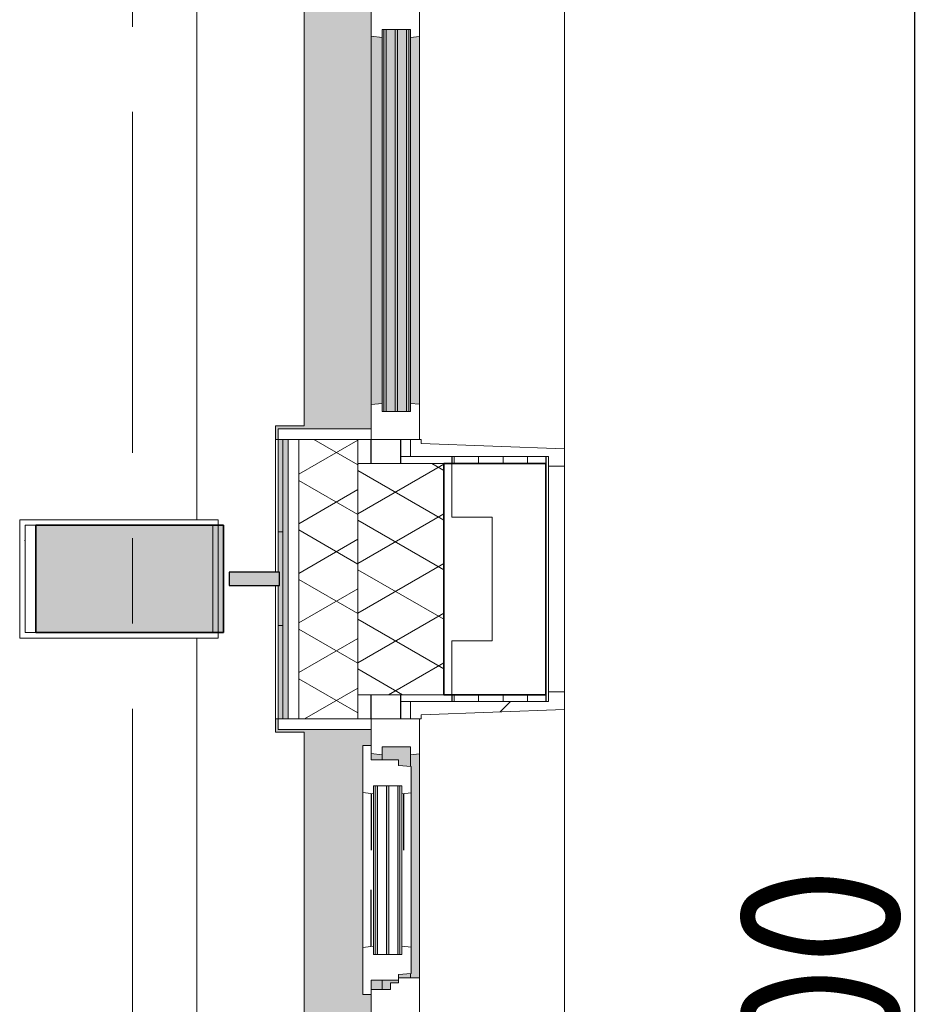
# Model space of a CAD drawing. Extents: x 3176 to 58266, y 1852 to 38199.
# Tile 132 of 256: x 53807 to 55507, y 22203 to 24036. Entities that reach past the tile are written whole.
import ezdxf

# ---------------------------------------------------------------- set-up
doc = ezdxf.new("R2010")
doc.units = 0
doc.header["$LTSCALE"] = 50
doc.header["$PDSIZE"] = -5
doc.linetypes.add('Onderlegger 1e verdieping$0$gestippeld', pattern=[6.35, 3.175, -3.175])
doc.linetypes.add('Onderlegger 1e verdieping$0$stramien', pattern=[22.225, 12.7, -3.175, 3.175, -3.175])
doc.layers.get('0').update_dxf_attribs({"linetype": 'CONTINUOUS'})
doc.layers.get('DEFPOINTS').update_dxf_attribs({"linetype": 'CONTINUOUS'})
doc.layers.add('AS-M38--_F123--_Wandlengte', color=1, linetype='CONTINUOUS')
for name, color, linetype, lineweight in [('Onderlegger 1e verdieping$0$A-DETL-MBND', 8, 'CONTINUOUS', 18), ('Onderlegger 1e verdieping$0$A-GENM', 8, 'CONTINUOUS', 18), ('Onderlegger 1e verdieping$0$A-GLAZ', 8, 'CONTINUOUS', 25), ('Onderlegger 1e verdieping$0$A-GLAZ-GLAS', 8, 'CONTINUOUS', 25), ('Onderlegger 1e verdieping$0$A-WALL', 8, 'CONTINUOUS', 25), ('Onderlegger 1e verdieping$0$A-WALL-PATT', 8, 'CONTINUOUS', 50), ('Onderlegger 1e verdieping$0$I-WALL', 8, 'CONTINUOUS', 25), ('Onderlegger 1e verdieping$0$S-COLS', 8, 'CONTINUOUS', 18), ('Onderlegger 1e verdieping$0$S-GRID', 8, 'CONTINUOUS', 18)]:
    doc.layers.add(name, color=color, linetype=linetype, lineweight=lineweight)
doc.styles.get("Standard").update_dxf_attribs({"font": 'isocp.shx'})
doc.dimstyles.new('CWall_F2_Wandlengte', dxfattribs={"dimscale": 50, "dimtxt": 2.5, "dimasz": 2, "dimexe": 1, "dimexo": 1, "dimgap": 0.5, "dimtad": 1, "dimdec": 0, "dimdsep": 46, "dimtxsty": 'Standard', "dimcen": 2.5, "dimclrt": 2, "dimadec": 0, "dimazin": 0, "dimtfac": 1, "dimtdec": 0, "dimtix": 1, "dimtmove": 2, "dimatfit": 0, "dimfxl": 0, "dimtolj": 1, "dimtzin": 0, "dimarcsym": 0})
pattern_1 = [(270, (58316.48, 35828.203), (45.688, 3e-15), []), (0, (58316.48, 35828.2), (45.688, 105), [45.688, -45.688])]
pattern_2 = [(315, (-22077.88, 54611.6), (212.132, 212.132), [])]
pattern_3 = [(315, (-23911.2, 54611.6), (212.132, 212.132), [])]

# ---------------------------------------------------------------- blocks, each defined once
blk = doc.blocks.new('Onderlegger 1e verdieping$0$System Panel - 31_3B_glas-7679258-Plotview 1e Verdieping - schaal 1 op 100')
at = {"layer": 'Onderlegger 1e verdieping$0$A-GLAZ', "lineweight": 18}
blk.add_hatch(color=256, dxfattribs=at).paths.add_polyline_path([(47, -12.5), (47, 12.5), (-47, 12.5), (-47, -12.5)], flags=0)
at = {"layer": 'Onderlegger 1e verdieping$0$A-GLAZ'}
for p, q in [((47, 12.5), (-47, 12.5)), ((-47, 12.5), (-47, -12.5)), ((47, -12.5), (47, 12.5)), ((-47, -12.5), (47, -12.5))]:
    blk.add_line(p, q, dxfattribs=at)
blk = doc.blocks.new('Onderlegger 1e verdieping$0$31_KA_Houten kozijn metselwerkgevel met draaiend deel verdieping - 31_KA_Houten kozijn metselwerkgevel met draaiend deel verdieping-V250-Plotview 1e Verdieping - schaal 1 op 100')
at = {"layer": 'Onderlegger 1e verdieping$0$A-GLAZ'}
blk.add_hatch(color=256, dxfattribs=at).paths.add_polyline_path([(-656.5, 323.5), (-636.5, 323.5), (-636.5, 150), (143, 150), (143, 166), (607, 166), (607, 150), (636.5, 150), (636.5, 323.5), (656.5, 323.5), (656.5, 328.5), (631.5, 328.5), (631.5, 275), (-631.5, 275), (-631.5, 328.5), (-656.5, 328.5)], flags=0)
at = {"layer": 'Onderlegger 1e verdieping$0$A-GLAZ', "lineweight": 18}
h = blk.add_hatch(dxfattribs=at)
h.set_pattern_fill('FP_306', color=256, style=0, pattern_type=2)
h.set_pattern_definition(pattern_2)
h.paths.add_polyline_path([(-656.5, 60), (-591.1, 60), (-589.5, 77), (-604.5, 77), (-604.5, 129.8), (-589.5, 129.8), (-591.8, 150), (-656.5, 150)], flags=0)
h.paths.add_polyline_path([(589.5, 129.8), (604.5, 129.8), (604.5, 77), (589.5, 77), (591.1, 60), (656.5, 60), (656.5, 150), (591.8, 150)], flags=0)
at = {"layer": 'Onderlegger 1e verdieping$0$A-GLAZ'}
h = blk.add_hatch(color=256, dxfattribs=at)
h.paths.add_polyline_path([(-591.8, 150), (-589.5, 129.8), (92, 129.8), (94.3, 150), (-589.5, 150)], flags=0)
h.paths.add_polyline_path([(152.5, 145.8), (152.5, 129.8), (170, 129.8), (170, 150), (152.5, 150)], flags=0)
h.paths.add_polyline_path([(580, 145.8), (580, 129.8), (589.5, 129.8), (591.8, 150), (580, 150)], flags=0)
at = {"layer": 'Onderlegger 1e verdieping$0$A-GLAZ', "lineweight": 18}
h = blk.add_hatch(dxfattribs=at)
h.set_pattern_fill('FP_306', color=256, style=0, pattern_type=2)
h.set_pattern_definition(pattern_2)
h.paths.add_polyline_path([(92, 129.8), (107, 129.8), (107, 77), (92, 77), (93.6, 60), (174, 60), (174, 99), (165, 99), (165, 114), (152.5, 114), (152.5, 150), (94.3, 150)], flags=0)
at = {"layer": 'Onderlegger 1e verdieping$0$A-GLAZ'}
h = blk.add_hatch(color=256, dxfattribs=at)
h.paths.add_polyline_path([(-604.5, 101.3), (-604.5, 84.3), (107, 84.3), (107, 101.3), (-591.8, 101.3)], flags=0)
h.paths.add_polyline_path([(-604.5, 129.8), (-604.5, 126.3), (107, 126.3), (107, 129.8), (-591.8, 129.8)], flags=0)
h.paths.add_polyline_path([(-604.5, 105.3), (107, 105.3), (107, 122.3), (-604.5, 122.3)], flags=0)
h.paths.add_polyline_path([(-604.5, 80.3), (-604.5, 77), (107, 77), (107, 80.3), (-594.4, 80.3)], flags=0)
h.paths.add_polyline_path([(152.5, 122.3), (152.5, 114), (165, 114), (165, 99), (170, 99), (170, 129.8), (152.5, 129.8), (152.5, 126.3)], flags=0)
h.paths.add_polyline_path([(174, 80.3), (174, 77), (182.1, 77), (180.5, 99), (174, 99), (174, 84.3)], flags=0)
h.paths.add_polyline_path([(567.9, 77), (604.5, 77), (604.5, 129.8), (580, 129.8), (580, 99), (569.5, 99), (569.1, 93)], flags=0)
h = blk.add_hatch(color=256, dxfattribs=at)
h.paths.add_polyline_path([(-591.1, 60), (93.6, 60), (92, 77), (-589.5, 77)], flags=0)
h.paths.add_polyline_path([(174, 76), (174, 60), (591.1, 60), (589.5, 77), (174, 77)], flags=0)
at = {"layer": 'Onderlegger 1e verdieping$0$A-GLAZ', "lineweight": 18}
h = blk.add_hatch(dxfattribs=at)
h.set_pattern_fill('FP_306', color=256, style=0, pattern_type=2)
h.set_pattern_definition(pattern_2)
h.paths.add_polyline_path([(656.5, 56.9), (664.2, 56.9), (673.9, -210.1), (706.5, -210.1), (706.5, -180.1), (688.5, -180.1), (688.5, 76.9), (656.5, 76.9)], flags=0)
for p, q in [((-656.5, 323.5), (-656.5, 328.5)), ((-636.5, 323.5), (-656.5, 323.5)), ((-656.5, 323.5), (-656.5, 150)), ((-636.5, 150), (-636.5, 323.5)), ((636.5, 323.5), (636.5, 150)), ((656.5, 323.5), (636.5, 323.5)), ((656.5, 328.5), (656.5, 323.5)), ((656.5, 150), (656.5, 323.5)), ((-656.5, 150), (-636.5, 150)), ((-591.8, 150), (-656.5, 150)), ((-656.5, 150), (-656.5, 60)), ((94.3, 150), (-591.8, 150)), ((-589.5, 129.8), (-591.8, 150)), ((94.3, 150), (92, 129.8)), ((143, 150), (94.3, 150)), ((152.5, 114), (152.5, 150)), ((591.8, 150), (589.5, 129.8)), ((656.5, 150), (607, 150)), ((636.5, 150), (656.5, 150)), ((656.5, 60), (656.5, 150)), ((-604.5, 126.3), (-604.5, 129.8)), ((-604.5, 129.8), (-589.5, 129.8)), ((-589.5, 129.8), (92, 129.8)), ((92, 129.8), (107, 129.8)), ((107, 129.8), (107, 126.3)), ((152.5, 129.8), (170, 129.8)), ((580, 129.8), (589.5, 129.8)), ((589.5, 129.8), (604.5, 129.8)), ((604.5, 129.8), (604.5, 77)), ((-604.5, 105.3), (-604.5, 122.3)), ((107, 122.3), (107, 105.3)), ((165, 114), (152.5, 114)), ((165, 99), (165, 114)), ((-688.5, 94.9), (-688.5, 76.9)), ((-604.5, 84.3), (-604.5, 101.3)), ((107, 101.3), (107, 84.3)), ((170, 99), (165, 99)), ((174, 60), (174, 99)), ((688.5, 76.9), (688.5, 94.9)), ((-656.5, 76.9), (-688.5, 76.9)), ((-688.5, 76.9), (-688.5, -180.1)), ((-656.5, 56.9), (-656.5, 76.9)), ((-604.5, 77), (-604.5, 80.3)), ((-589.5, 77), (-604.5, 77)), ((-591.1, 60), (-589.5, 77)), ((92, 77), (-589.5, 77)), ((107, 77), (92, 77)), ((92, 77), (93.6, 60)), ((107, 80.3), (107, 77)), ((182.1, 77), (174, 77)), ((589.5, 77), (567.9, 77)), ((604.5, 77), (589.5, 77)), ((589.5, 77), (591.1, 60)), ((656.5, 76.9), (688.5, 76.9)), ((656.5, 56.9), (656.5, 76.9)), ((688.5, 76.9), (688.5, -180.1)), ((-673.9, -210.1), (-664.2, 56.9)), ((-664.2, 56.9), (-656.5, 56.9)), ((-656.5, 60), (-591.1, 60)), ((-591.1, 60), (93.6, 60)), ((93.6, 60), (174, 60)), ((174, 60), (591.1, 60)), ((591.1, 60), (656.5, 60)), ((664.2, 56.9), (656.5, 56.9)), ((673.9, -210.1), (664.2, 56.9)), ((-688.5, -180.1), (-706.5, -180.1)), ((-706.5, -180.1), (-706.5, -210.1)), ((688.5, -180.1), (706.5, -180.1)), ((706.5, -180.1), (706.5, -210.1)), ((-706.5, -210.1), (-673.9, -210.1)), ((673.9, -210.1), (-673.9, -210.1)), ((706.5, -210.1), (673.9, -210.1))]:
    blk.add_line(p, q, dxfattribs=at)
blk = doc.blocks.new('Onderlegger 1e verdieping$0$31_KA_Houten kozijn metselwerkgevel met draaiend deel verdieping - 31_KA_Houten kozijn metselwerkgevel met draaiend deel verdieping-V251-Plotview 1e Verdieping - schaal 1 op 100')
at = {"layer": 'Onderlegger 1e verdieping$0$A-GLAZ'}
blk.add_hatch(color=256, dxfattribs=at).paths.add_polyline_path([(-656.5, 323.5), (-636.5, 323.5), (-636.5, 150), (143, 150), (143, 166), (607, 166), (607, 150), (636.5, 150), (636.5, 323.5), (656.5, 323.5), (656.5, 328.5), (631.5, 328.5), (631.5, 275), (-631.5, 275), (-631.5, 328.5), (-656.5, 328.5)], flags=0)
h = blk.add_hatch(color=256, dxfattribs=at)
h.paths.add_polyline_path([(-591.8, 150), (-589.5, 129.8), (92, 129.8), (94.3, 150), (-589.5, 150)], flags=0)
h.paths.add_polyline_path([(152.5, 145.4), (152.5, 129.8), (170, 129.8), (170, 150), (152.5, 150), (152.5, 145.8)], flags=0)
h.paths.add_polyline_path([(580, 145.8), (580, 129.8), (589.5, 129.8), (591.8, 150), (580, 150)], flags=0)
h = blk.add_hatch(color=256, dxfattribs=at)
h.paths.add_polyline_path([(-604.5, 101.3), (-604.5, 84.3), (107, 84.3), (107, 101.3), (-591.8, 101.3)], flags=0)
h.paths.add_polyline_path([(-604.5, 129.8), (-604.5, 126.3), (107, 126.3), (107, 129.8), (-591.8, 129.8)], flags=0)
h.paths.add_polyline_path([(-604.5, 105.3), (107, 105.3), (107, 122.3), (-604.5, 122.3)], flags=0)
h.paths.add_polyline_path([(-604.5, 80.3), (-604.5, 77), (107, 77), (107, 80.3), (-594.4, 80.3)], flags=0)
h.paths.add_polyline_path([(152.5, 114), (165, 114), (165, 99), (170, 99), (170, 129.8), (152.5, 129.8), (152.5, 122.3)], flags=0)
h.paths.add_polyline_path([(174, 84.3), (174, 77), (182.1, 77), (180.5, 99), (174, 99), (174, 93)], flags=0)
h.paths.add_polyline_path([(567.9, 77), (604.5, 77), (604.5, 129.8), (580, 129.8), (580, 99), (569.5, 99), (569.1, 93)], flags=0)
at = {"layer": 'Onderlegger 1e verdieping$0$A-GLAZ', "lineweight": 18}
h = blk.add_hatch(dxfattribs=at)
h.set_pattern_fill('FP_307', color=256, style=0, pattern_type=2)
h.set_pattern_definition(pattern_3)
h.paths.add_polyline_path([(-706.5, -180.1), (-706.5, -210.1), (-673.9, -210.1), (-664.2, 56.9), (-656.5, 56.9), (-656.5, 76.9), (-688.5, 76.9), (-688.5, -180.1)], flags=0)
at = {"layer": 'Onderlegger 1e verdieping$0$A-GLAZ'}
h = blk.add_hatch(color=256, dxfattribs=at)
h.paths.add_polyline_path([(-591.1, 60), (93.6, 60), (92, 77), (-589.5, 77)], flags=0)
h.paths.add_polyline_path([(174, 60), (591.1, 60), (589.5, 77), (174, 76)], flags=0)
at = {"layer": 'Onderlegger 1e verdieping$0$A-GLAZ', "lineweight": 18}
h = blk.add_hatch(dxfattribs=at)
h.set_pattern_fill('FP_307', color=256, style=0, pattern_type=2)
h.set_pattern_definition(pattern_3)
h.paths.add_polyline_path([(656.5, 56.9), (664.2, 56.9), (673.9, -210.1), (706.5, -210.1), (706.5, -180.1), (688.5, -180.1), (688.5, 76.9), (656.5, 76.9)], flags=0)
for p, q in [((-656.5, 323.5), (-656.5, 328.5)), ((-636.5, 323.5), (-656.5, 323.5)), ((-656.5, 323.5), (-656.5, 150)), ((-636.5, 150), (-636.5, 323.5)), ((636.5, 323.5), (636.5, 150)), ((656.5, 323.5), (636.5, 323.5)), ((656.5, 328.5), (656.5, 323.5)), ((656.5, 150), (656.5, 323.5)), ((-656.5, 150), (-636.5, 150)), ((-591.8, 150), (-656.5, 150)), ((-656.5, 150), (-656.5, 60)), ((94.3, 150), (-591.8, 150)), ((-589.5, 129.8), (-591.8, 150)), ((94.3, 150), (92, 129.8)), ((143, 150), (94.3, 150)), ((152.5, 114), (152.5, 150)), ((591.8, 150), (589.5, 129.8)), ((656.5, 150), (607, 150)), ((636.5, 150), (656.5, 150)), ((656.5, 60), (656.5, 150)), ((-604.5, 126.3), (-604.5, 129.8)), ((-604.5, 129.8), (-589.5, 129.8)), ((-589.5, 129.8), (92, 129.8)), ((92, 129.8), (107, 129.8)), ((107, 129.8), (107, 126.3)), ((152.5, 129.8), (170, 129.8)), ((580, 129.8), (589.5, 129.8)), ((589.5, 129.8), (604.5, 129.8)), ((604.5, 129.8), (604.5, 77)), ((-604.5, 105.3), (-604.5, 122.3)), ((107, 122.3), (107, 105.3)), ((165, 114), (152.5, 114)), ((165, 99), (165, 114)), ((-688.5, 94.9), (-688.5, 76.9)), ((-604.5, 84.3), (-604.5, 101.3)), ((107, 101.3), (107, 84.3)), ((170, 99), (165, 99)), ((174, 60), (174, 99)), ((688.5, 76.9), (688.5, 94.9)), ((-656.5, 76.9), (-688.5, 76.9)), ((-688.5, 76.9), (-688.5, -180.1)), ((-656.5, 56.9), (-656.5, 76.9)), ((-604.5, 77), (-604.5, 80.3)), ((-589.5, 77), (-604.5, 77)), ((-591.1, 60), (-589.5, 77)), ((92, 77), (-589.5, 77)), ((107, 77), (92, 77)), ((92, 77), (93.6, 60)), ((107, 80.3), (107, 77)), ((182.1, 77), (174, 77)), ((589.5, 77), (567.9, 77)), ((604.5, 77), (589.5, 77)), ((589.5, 77), (591.1, 60)), ((656.5, 76.9), (688.5, 76.9)), ((656.5, 56.9), (656.5, 76.9)), ((688.5, 76.9), (688.5, -180.1)), ((-673.9, -210.1), (-664.2, 56.9)), ((-664.2, 56.9), (-656.5, 56.9)), ((-656.5, 60), (-591.1, 60)), ((-591.1, 60), (93.6, 60)), ((93.6, 60), (174, 60)), ((174, 60), (591.1, 60)), ((591.1, 60), (656.5, 60)), ((664.2, 56.9), (656.5, 56.9)), ((673.9, -210.1), (664.2, 56.9)), ((-688.5, -180.1), (-706.5, -180.1)), ((-706.5, -180.1), (-706.5, -210.1)), ((688.5, -180.1), (706.5, -180.1)), ((706.5, -180.1), (706.5, -210.1)), ((-706.5, -210.1), (-673.9, -210.1)), ((673.9, -210.1), (-673.9, -210.1)), ((706.5, -210.1), (673.9, -210.1))]:
    blk.add_line(p, q, dxfattribs=at)
blk = doc.blocks.new('Onderlegger 1e verdieping$0$31_KA_Houten kozijn metselwerkgevel triple glas - Type-9950171-Plotview 1e Verdieping - schaal 1 op 100')
at = {"layer": 'Onderlegger 1e verdieping$0$A-GLAZ'}
for points in [[(64.3, 0), (0, 0), (0, -4), (711.5, -4), (711.5, 0), (330.9, 0)], [(711.5, -21), (0, -21), (0, -25), (711.5, -25)], [(597.4, -42), (0, -42), (0, -46), (711.5, -46), (711.5, -42)]]:
    blk.add_hatch(color=256, dxfattribs=at).paths.add_polyline_path(points, flags=0)
at = {"layer": 'Onderlegger 1e verdieping$0$A-GLAZ', "lineweight": 18}
for p, q in [((711.5, 0), (0, 0)), ((0, 0), (0, -4)), ((711.5, -4), (711.5, 0)), ((0, -4), (711.5, -4)), ((711.5, -21), (0, -21)), ((0, -21), (0, -25)), ((0, -25), (711.5, -25)), ((711.5, -25), (711.5, -21)), ((711.5, -42), (0, -42)), ((0, -42), (0, -46)), ((0, -46), (711.5, -46)), ((711.5, -46), (711.5, -42))]:
    blk.add_line(p, q, dxfattribs=at)
blk = doc.blocks.new('Onderlegger 1e verdieping$0$31_KA_Houten kozijn draaiend deel metselwerkgevel - Type-V253-Plotview 1e Verdieping - schaal 1 op 100')
at = {"layer": 'Onderlegger 1e verdieping$0$A-GLAZ', "lineweight": 18}
for p, q in [((60.7, 16), (-27, 16)), ((-27, 16), (-27, 0)), ((63, -4.2), (60.7, 16)), ((349.3, 16), (60.7, 16)), ((349.3, 16), (347, -4.2)), ((437, 16), (349.3, 16)), ((410, 0), (437, 0)), ((437, 0), (437, 16)), ((-27, 0), (0, 0)), ((0, 0), (0, -51)), ((48, -7.5), (48, -4.2)), ((48, -4.2), (63, -4.2)), ((48, -28.5), (48, -11.5)), ((63, -4.2), (347, -4.2)), ((347, -4.2), (362, -4.2)), ((362, -4.2), (362, -7.5)), ((362, -11.5), (362, -28.5)), ((410, -51), (410, 0)), ((48, -49.5), (48, -32.5)), ((362, -32.5), (362, -49.5)), ((0, -51), (10.5, -51)), ((10.5, -51), (12.2, -74)), ((48, -57), (48, -53.5)), ((362, -53.5), (362, -57)), ((397.8, -74), (399.5, -51)), ((399.5, -51), (410, -51)), ((63, -57), (48, -57)), ((61.4, -74), (63, -57)), ((347, -57), (63, -57)), ((362, -57), (347, -57)), ((347, -57), (348.6, -74)), ((12.2, -74), (61.4, -74)), ((61.4, -74), (348.6, -74)), ((348.6, -74), (397.8, -74))]:
    blk.add_line(p, q, dxfattribs=at)
at = {"layer": 'Onderlegger 1e verdieping$0$A-GLAZ', "linetype": 'Onderlegger 1e verdieping$0$gestippeld'}
blk.add_line((347.3, -60), (241.8, -60), dxfattribs=at)
at = {"layer": 'Onderlegger 1e verdieping$0$A-GLAZ-GLAS'}
for p, q in [((62.5, 0), (168.2, 0)), ((347.5, 0), (241.8, 0))]:
    blk.add_line(p, q, dxfattribs=at)
blk = doc.blocks.new('Onderlegger 1e verdieping$0$31_KA_Houten kozijn metselwerkgevel triple glas - Type-9950170-Plotview 1e Verdieping - schaal 1 op 100')
at = {"layer": 'Onderlegger 1e verdieping$0$A-GLAZ'}
for points in [[(135.2, 0), (0, 0), (0, -4), (314, -4), (314, 0)], [(135.2, -21), (0, -21), (0, -25), (314, -25), (314, -21)], [(314, -42), (0, -42), (0, -46), (314, -46)]]:
    blk.add_hatch(color=256, dxfattribs=at).paths.add_polyline_path(points, flags=0)
at = {"layer": 'Onderlegger 1e verdieping$0$A-GLAZ', "lineweight": 18}
for p, q in [((314, 0), (0, 0)), ((0, 0), (0, -4)), ((314, -4), (314, 0)), ((0, -4), (314, -4)), ((314, -21), (0, -21)), ((0, -21), (0, -25)), ((0, -25), (314, -25)), ((314, -25), (314, -21)), ((314, -42), (0, -42)), ((0, -42), (0, -46)), ((0, -46), (314, -46)), ((314, -46), (314, -42))]:
    blk.add_line(p, q, dxfattribs=at)
blk = doc.blocks.new('Onderlegger 1e verdieping$0$31_KA_Dubbel houten kozijn metselwerkgevel met draaiend deel begane grond - 31_KA_Dubbel houten kozijn metselwerkgevel met draaiend deel begane grond-V282-Plotview 1e Verdieping - schaal 1 op 100')
at = {"layer": 'Onderlegger 1e verdieping$0$A-DETL-MBND'}
for points in [[(-952.2, -323.6), (-952.2, -315), (-1124.3, -315), (-1124.3, -323.6)], [(-777.8, -315), (-952.2, -315), (-952.2, -323.6), (-877, -323.6), (-877, -321), (-852, -321), (-852, -323.6), (-777.8, -323.6)], [(-604, -323.6), (-604, -315), (-777.5, -315), (-777.5, -323.6)]]:
    blk.add_hatch(color=256, dxfattribs=at).paths.add_polyline_path(points, flags=0)
for p, q in [((-1074.5, 209.9), (-653.9, 209.9)), ((-1074.4, 210), (-653.9, 210)), ((-1092.3, 179.9), (-636, 179.9)), ((-952.2, -323.6), (-1124.3, -323.6)), ((-952.2, -323.6), (-952.2, -315)), ((-877, -323.6), (-952.2, -323.6)), ((-777.8, -323.6), (-852, -323.6)), ((-777.8, -315), (-777.8, -323.6)), ((-777.5, -323.6), (-777.5, -315)), ((-604, -323.6), (-777.5, -323.6))]:
    blk.add_line(p, q, dxfattribs=at)
blk = doc.blocks.new('Onderlegger 1e verdieping$0$vensterbank tweede verdieping1 - vensterbank tweede verdieping-12034844-Plotview 1e Verdieping - schaal 1 op 100')
at = {"layer": 'Onderlegger 1e verdieping$0$A-GLAZ', "lineweight": 18}
for p, q in [((54136.6, 24718.2), (54136.6, 23105.2)), ((54336.6, 23279.7), (54336.6, 24542.7)), ((54283.1, 23007.4), (54283.1, 23279.7)), ((54283.1, 23279.7), (54336.6, 23279.7)), ((54283.1, 22709.4), (54283.1, 22982.4)), ((54136.6, 22884.9), (54136.6, 21271.9)), ((54336.6, 22709.4), (54283.1, 22709.4)), ((54336.6, 21446.4), (54336.6, 22709.4))]:
    blk.add_line(p, q, dxfattribs=at)
blk = doc.blocks.new('Onderlegger 1e verdieping$0$42_KA leemstuc betonkolomafwerking - Type-V338-Plotview 1e Verdieping - schaal 1 op 100')
at = {"layer": 'Onderlegger 1e verdieping$0$A-GENM'}
h = blk.add_hatch(dxfattribs=at)
h.set_pattern_fill('FP_381', color=256, style=0, pattern_type=2)
h.set_pattern_definition([(0, (-54083.6, -23161.87), (406.4, 101.6), [33.528, -271.272, 33.528, -1896.872]), (0, (-54083.6, -23161.87), (406.4, 101.6), [-338.328, -271.272, 33.528, -576.072, -1016]), (0, (-54083.6, -23161.87), (406.4, 101.6), [-1219.2, 33.528, -271.272, 33.528, -677.672]), (0, (-54083.6, -23161.87), (406.4, 101.6), [-1557.528, -169.672, 33.528, -474.472]), (120, (-53931.2, -23111.07), (-291.18818, 301.15272), [33.528, -271.272, 33.528, -1896.872]), (120, (-53931.2, -23111.07), (-291.18818, 301.15272), [-338.328, -271.272, 33.528, -576.072, -1016]), (120, (-53931.2, -23111.07), (-291.18818, 301.15272), [-1219.2, 33.528, -271.272, 33.528, -677.672]), (120, (-53931.2, -23111.07), (-291.18818, 301.15272), [-1557.528, -169.672, 33.528, -474.472]), (240, (-53880.4, -22907.87), (-115.21182, -402.75272), [33.528, -271.272, 33.528, -1896.872]), (240, (-53880.4, -22907.87), (-115.21182, -402.75272), [-338.328, -271.272, 33.528, -576.072, -1016]), (240, (-53880.4, -22907.87), (-115.21182, -402.75272), [-1219.2, 33.528, -271.272, 33.528, -677.672]), (240, (-53880.4, -22907.87), (-115.21182, -402.75272), [-1557.528, -169.672, 33.528, -474.472])])
h.paths.add_polyline_path([(-277, -277), (93, -277), (93, -56.67), (-277, -56.67)], flags=0)
h.paths.add_polyline_path([(-267, -267), (-267, -66.67), (83, -66.67), (83, -267), (47.86, -267)], flags=0)
for p, q in [((93, -56.67), (-277, -56.67)), ((-277, -56.67), (-277, -277)), ((-267, -66.67), (83, -66.67)), ((-267, -267), (-267, -66.67)), ((83, -66.67), (83, -267)), ((93, -277), (93, -56.67)), ((83, -267), (-267, -267)), ((-277, -277), (93, -277))]:
    blk.add_line(p, q, dxfattribs=at)
blk = doc.blocks.new('Onderlegger 1e verdieping')
at = {"layer": 'Onderlegger 1e verdieping$0$A-WALL-PATT', "lineweight": 18}
h = blk.add_hatch(dxfattribs=at)
h.set_pattern_fill('FP_326', color=256, angle=60, style=0, pattern_type=2)
h.set_pattern_definition([(150, (54396.6, 19258.2), (-80.01037, -46.18203), []), (210, (54396.6, 19350.6), (-0.01037, -92.38203), [])])
h.paths.add_polyline_path([(54326.6, 2428.2), (54436.6, 2428.2), (54436.6, 3065.4), (54326.6, 3065.4), (54326.6, 2538.2)], flags=0)
h.paths.add_polyline_path([(54326.6, 4401), (54436.6, 4401), (54436.6, 4921.4), (54326.6, 4921.4), (54326.6, 4550.3)], flags=0)
h.paths.add_polyline_path([(54436.6, 6234.4), (54436.6, 6754.7), (54326.6, 6754.7), (54326.6, 6234.4), (54398, 6234.4)], flags=0)
h.paths.add_polyline_path([(54326.6, 8067.7), (54436.6, 8067.7), (54436.6, 8588.1), (54326.6, 8588.1), (54326.6, 8394.9)], flags=0)
h.paths.add_polyline_path([(54436.6, 9901.1), (54436.6, 10421.4), (54326.6, 10421.4), (54326.6, 9901.1), (54398, 9901.1)], flags=0)
h.paths.add_polyline_path([(54436.6, 11734.4), (54436.6, 12254.7), (54326.6, 12254.7), (54326.6, 11734.4), (54398, 11734.4)], flags=0)
h.paths.add_polyline_path([(54398, 13567.7), (54436.6, 13567.7), (54436.6, 14088.7), (54326.6, 14088.7), (54326.6, 13567.7)], flags=0)
h.paths.add_polyline_path([(54436.6, 15401.7), (54436.6, 15922), (54326.6, 15922), (54326.6, 15401.7), (54398, 15401.7)], flags=0)
h.paths.add_polyline_path([(54436.6, 17235), (54436.6, 17755.4), (54326.6, 17755.4), (54326.6, 17235), (54398, 17235)], flags=0)
h.paths.add_polyline_path([(54326.6, 19068.4), (54436.6, 19068.4), (54436.6, 19588), (54326.6, 19588), (54326.6, 19074.1)], flags=0)
h.paths.add_polyline_path([(54398, 20901), (54436.6, 20901), (54436.6, 21421.4), (54326.6, 21421.4), (54326.6, 20901)], flags=0)
h.paths.add_polyline_path([(54436.6, 22734.4), (54436.6, 23254.7), (54326.6, 23254.7), (54326.6, 22734.4), (54398, 22734.4)], flags=0)
h.paths.add_polyline_path([(54436.6, 24567.7), (54436.6, 25088), (54326.6, 25088), (54326.6, 24567.7), (54398, 24567.7)], flags=0)
h.paths.add_polyline_path([(54398, 26401), (54436.6, 26401), (54436.6, 26921.4), (54326.6, 26921.4), (54326.6, 26401)], flags=0)
h.paths.add_polyline_path([(54326.6, 28234.4), (54436.6, 28234.4), (54436.6, 28754.7), (54326.6, 28754.7), (54326.6, 28471.9)], flags=0)
h.paths.add_polyline_path([(54326.6, 30067.7), (54436.6, 30067.7), (54436.6, 30588), (54326.6, 30588), (54326.6, 30180.6)], flags=0)
h.paths.add_polyline_path([(54398, 31901), (54436.6, 31901), (54436.6, 32421.4), (54326.6, 32421.4), (54326.6, 31901)], flags=0)
h.paths.add_polyline_path([(54436.6, 33734.4), (54436.6, 34255.4), (54326.6, 34255.4), (54326.6, 33734.4), (54398, 33734.4)], flags=0)
h.paths.add_polyline_path([(54436.6, 35545), (54436.6, 35548.4), (54326.6, 35548.4), (54326.6, 35545), (54398, 35545)], flags=0)
h.paths.add_polyline_path([(54331.3, 35568.4), (54436.6, 35568.4), (54436.6, 36118.2), (54326.6, 36118.2), (54326.6, 35568.4)], flags=0)
h = blk.add_hatch(dxfattribs=at)
h.set_pattern_fill('FP_80', color=256, style=0, pattern_type=2)
h.set_pattern_definition([(0, (0, 0), (406.4, 101.6), [33.528, -271.272, 33.528, -271.272, -1625.6]), (0, (0, 0), (406.4, 101.6), [-609.6, 33.528, -576.072, 33.528, -271.272, -711.2]), (0, (0, 0), (406.4, 101.6), [-1524, 33.528, -169.672, 33.528, -474.472]), (120, (152.4, 50.8), (-291.18818, 301.15272), [33.528, -271.272, 33.528, -271.272, -1625.6]), (120, (152.4, 50.8), (-291.18818, 301.15272), [-609.6, 33.528, -576.072, 33.528, -271.272, -711.2]), (120, (152.4, 50.8), (-291.18818, 301.15272), [-1524, 33.528, -169.672, 33.528, -474.472]), (240, (203.2, 254), (-115.21182, -402.75272), [33.528, -271.272, 33.528, -271.272, -1625.6]), (240, (203.2, 254), (-115.21182, -402.75272), [-609.6, 33.528, -576.072, 33.528, -271.272, -711.2]), (240, (203.2, 254), (-115.21182, -402.75272), [-1524, 33.528, -169.672, 33.528, -474.472])])
h.paths.add_polyline_path([(54296.6, 2558.2), (54306.6, 2558.2), (54306.6, 3065.4), (54296.6, 3065.4), (54296.6, 2568.2)], flags=0)
h.paths.add_polyline_path([(54306.6, 4401), (54306.6, 4921.4), (54296.6, 4921.4), (54296.6, 4401)], flags=0)
h.paths.add_polyline_path([(54296.6, 6234.4), (54306.6, 6234.4), (54306.6, 6754.7), (54296.6, 6754.7), (54296.6, 6259)], flags=0)
h.paths.add_polyline_path([(54296.6, 8067.7), (54306.6, 8067.7), (54306.6, 8588.1), (54296.6, 8588.1), (54296.6, 8394.9)], flags=0)
h.paths.add_polyline_path([(54306.6, 9901.1), (54306.6, 10421.4), (54296.6, 10421.4), (54296.6, 9901.1)], flags=0)
h.paths.add_polyline_path([(54306.6, 11734.4), (54306.6, 12254.7), (54296.6, 12254.7), (54296.6, 11734.4)], flags=0)
h.paths.add_polyline_path([(54306.6, 13567.7), (54306.6, 14088.7), (54296.6, 14088.7), (54296.6, 13567.7)], flags=0)
h.paths.add_polyline_path([(54306.6, 15401.7), (54306.6, 15922), (54296.6, 15922), (54296.6, 15401.7)], flags=0)
h.paths.add_polyline_path([(54306.6, 17235), (54306.6, 17755.4), (54296.6, 17755.4), (54296.6, 17235)], flags=0)
h.paths.add_polyline_path([(54306.6, 19068.4), (54306.6, 19068.4), (54306.6, 19588), (54296.6, 19588), (54296.6, 19068.4)], flags=0)
h.paths.add_polyline_path([(54306.6, 20901), (54306.6, 21421.4), (54296.6, 21421.4), (54296.6, 20901)], flags=0)
h.paths.add_polyline_path([(54296.6, 22734.4), (54306.6, 22734.4), (54306.6, 23254.7), (54296.6, 23254.7), (54296.6, 22918.7)], flags=0)
h.paths.add_polyline_path([(54296.6, 24567.7), (54306.6, 24567.7), (54306.6, 25088), (54296.6, 25088), (54296.6, 24627.3)], flags=0)
h.paths.add_polyline_path([(54306.6, 26401), (54306.6, 26921.4), (54296.6, 26921.4), (54296.6, 26401)], flags=0)
h.paths.add_polyline_path([(54306.6, 28234.4), (54306.6, 28754.7), (54296.6, 28754.7), (54296.6, 28234.4)], flags=0)
h.paths.add_polyline_path([(54306.6, 30067.7), (54306.6, 30588), (54296.6, 30588), (54296.6, 30067.7)], flags=0)
h.paths.add_polyline_path([(54306.6, 31901), (54306.6, 32421.4), (54296.6, 32421.4), (54296.6, 31901)], flags=0)
h.paths.add_polyline_path([(54306.6, 33734.4), (54306.6, 34255.4), (54296.6, 34255.4), (54296.6, 33734.4)], flags=0)
h.paths.add_polyline_path([(54296.6, 35545), (54306.6, 35545), (54306.5, 35548.4), (54296.6, 35548.4)], flags=0)
h.paths.add_polyline_path([(54296.6, 35568.4), (54306.6, 35568.4), (54306.6, 36088.2), (54296.6, 36088.2), (54296.6, 35733.8)], flags=0)
h = blk.add_hatch(dxfattribs=at)
h.set_pattern_fill('FP_7', color=256, angle=60, style=0, pattern_type=2)
h.set_pattern_definition([(150, (54746.6, 18953.2), (-80.01037, -46.18203), []), (210, (54746.6, 19045.6), (-0.01037, -92.38203), [])])
h.paths.add_polyline_path([(54596.6, 2268.2), (54596.6, 3043), (54436.6, 3043), (54436.6, 2268.2)], flags=0)
h.paths.add_polyline_path([(54596.6, 4446), (54596.6, 4876.4), (54436.6, 4876.4), (54436.6, 4446)], flags=0)
h.paths.add_polyline_path([(54436.6, 6279.4), (54596.6, 6279.4), (54596.6, 6709.7), (54436.6, 6709.7), (54436.6, 6686.2)], flags=0)
h.paths.add_polyline_path([(54596.6, 8112.7), (54596.6, 8543.1), (54436.6, 8543.1), (54436.6, 8112.7)], flags=0)
h.paths.add_polyline_path([(54436.6, 9946.1), (54596.6, 9946.1), (54596.6, 10376.4), (54436.6, 10376.4), (54436.6, 10103.6)], flags=0)
h.paths.add_polyline_path([(54596.6, 11779.4), (54596.6, 12209.7), (54436.6, 12209.7), (54436.6, 11779.4)], flags=0)
h.paths.add_polyline_path([(54436.6, 13612.7), (54596.6, 13612.7), (54596.6, 14043.7), (54436.6, 14043.7), (54436.6, 13948.1)], flags=0)
h.paths.add_polyline_path([(54436.6, 15446.7), (54596.6, 15446.7), (54596.6, 15877), (54436.6, 15877), (54436.6, 15656.8)], flags=0)
h.paths.add_polyline_path([(54596.6, 17280), (54596.6, 17710.4), (54436.6, 17710.4), (54436.6, 17280)], flags=0)
h.paths.add_polyline_path([(54436.6, 19113.4), (54596.6, 19113.4), (54596.6, 19543), (54436.6, 19543), (54436.6, 19501.3)], flags=0)
h.paths.add_polyline_path([(54596.6, 20946), (54596.6, 21376.4), (54436.6, 21376.4), (54436.6, 20946)], flags=0)
h.paths.add_polyline_path([(54596.6, 22779.4), (54596.6, 23209.7), (54436.6, 23209.7), (54436.6, 22779.4)], flags=0)
h.paths.add_polyline_path([(54596.6, 24612.7), (54596.6, 25043), (54436.6, 25043), (54436.6, 24612.7)], flags=0)
h.paths.add_polyline_path([(54596.6, 26446), (54596.6, 26876.4), (54436.6, 26876.4), (54436.6, 26446)], flags=0)
h.paths.add_polyline_path([(54596.6, 28279.4), (54596.6, 28709.7), (54436.6, 28709.7), (54436.6, 28279.4)], flags=0)
h.paths.add_polyline_path([(54596.6, 30112.7), (54596.6, 30543), (54436.6, 30543), (54436.6, 30112.7)], flags=0)
h.paths.add_polyline_path([(54596.6, 31946), (54596.6, 32376.4), (54436.6, 32376.4), (54436.6, 31946)], flags=0)
h.paths.add_polyline_path([(54596.6, 33779.4), (54596.6, 34210.4), (54436.6, 34210.4), (54436.6, 33779.4)], flags=0)
h.paths.add_polyline_path([(54596.6, 35613.4), (54596.6, 35828.2), (54436.6, 35828.2), (54436.6, 35613.4)], flags=0)
h = blk.add_hatch(dxfattribs=at)
h.set_pattern_fill('FP_2', color=256, angle=45, style=0, pattern_type=2)
h.set_pattern_definition([(45, (400, -4e-13), (-565.685, 565.685), []), (45, (600, -6e-13), (-565.685, 565.685), [])])
h.paths.add_polyline_path([(54786.6, 2078.2), (54786.6, 3043), (54611.6, 3043), (54611.6, 2943), (54686.6, 2943), (54686.6, 2078.2)], flags=0)
h.paths.add_polyline_path([(54664.6, 4446), (54786.6, 4446), (54786.6, 4876.4), (54611.6, 4876.4), (54611.6, 4776.4), (54686.6, 4776.4), (54686.6, 4546), (54611.6, 4546), (54611.6, 4446)], flags=0)
h.paths.add_polyline_path([(54664.6, 6279.4), (54786.6, 6279.4), (54786.6, 6709.7), (54611.6, 6709.7), (54611.6, 6609.7), (54686.6, 6609.7), (54686.6, 6379.4), (54611.6, 6379.4), (54611.6, 6279.4)], flags=0)
h.paths.add_polyline_path([(54611.6, 8112.7), (54786.6, 8112.7), (54786.6, 8543.1), (54611.6, 8543.1), (54611.6, 8443.1), (54686.6, 8443.1), (54686.6, 8212.7), (54611.6, 8212.7), (54611.6, 8181.3)], flags=0)
h.paths.add_polyline_path([(54664.6, 9946.1), (54786.6, 9946.1), (54786.6, 10376.4), (54611.6, 10376.4), (54611.6, 10276.4), (54686.6, 10276.4), (54686.6, 10046.1), (54611.6, 10046.1), (54611.6, 9946.1)], flags=0)
h.paths.add_polyline_path([(54611.6, 11779.4), (54786.6, 11779.4), (54786.6, 12209.7), (54611.6, 12209.7), (54611.6, 12109.7), (54686.6, 12109.7), (54686.6, 11879.4), (54611.6, 11879.4), (54611.6, 11812.2)], flags=0)
h.paths.add_polyline_path([(54611.6, 13612.7), (54786.6, 13612.7), (54786.6, 14043.7), (54611.6, 14043.7), (54611.6, 13943.7), (54686.6, 13943.7), (54686.6, 13712.7), (54611.6, 13712.7)], flags=0)
h.paths.add_polyline_path([(54664.6, 15446.7), (54786.6, 15446.7), (54786.6, 15877), (54611.6, 15877), (54611.6, 15777), (54686.6, 15777), (54686.6, 15546.7), (54611.6, 15546.7), (54611.6, 15446.7)], flags=0)
h.paths.add_polyline_path([(54664.6, 17280), (54786.6, 17280), (54786.6, 17710.4), (54611.6, 17710.4), (54611.6, 17610.4), (54686.6, 17610.4), (54686.6, 17380), (54611.6, 17380), (54611.6, 17280)], flags=0)
h.paths.add_polyline_path([(54611.6, 19113.4), (54786.6, 19113.4), (54786.6, 19543), (54611.6, 19543), (54611.6, 19443), (54686.6, 19443), (54686.6, 19213.4), (54611.6, 19213.4)], flags=0)
h.paths.add_polyline_path([(54664.6, 20946), (54786.6, 20946), (54786.6, 21376.4), (54611.6, 21376.4), (54611.6, 21276.4), (54686.6, 21276.4), (54686.6, 21046), (54611.6, 21046), (54611.6, 20946)], flags=0)
h.paths.add_polyline_path([(54664.6, 22779.4), (54786.6, 22779.4), (54786.6, 23209.7), (54611.6, 23209.7), (54611.6, 23109.7), (54686.6, 23109.7), (54686.6, 22879.4), (54611.6, 22879.4), (54611.6, 22779.4)], flags=0)
h.paths.add_polyline_path([(54664.6, 24612.7), (54786.6, 24612.7), (54786.6, 25043), (54611.6, 25043), (54611.6, 24943), (54686.6, 24943), (54686.6, 24712.7), (54611.6, 24712.7), (54611.6, 24612.7)], flags=0)
h.paths.add_polyline_path([(54611.6, 26446), (54786.6, 26446), (54786.6, 26876.4), (54611.6, 26876.4), (54611.6, 26776.4), (54686.6, 26776.4), (54686.6, 26546), (54611.6, 26546)], flags=0)
h.paths.add_polyline_path([(54786.6, 28279.4), (54786.6, 28709.7), (54611.6, 28709.7), (54611.6, 28609.7), (54686.6, 28609.7), (54686.6, 28379.4), (54611.6, 28379.4), (54611.6, 28279.4), (54664.6, 28279.4)], flags=0)
h.paths.add_polyline_path([(54664.6, 30112.7), (54786.6, 30112.7), (54786.6, 30543), (54611.6, 30543), (54611.6, 30443), (54686.6, 30443), (54686.6, 30212.7), (54611.6, 30212.7), (54611.6, 30112.7)], flags=0)
h.paths.add_polyline_path([(54664.6, 31946), (54786.6, 31946), (54786.6, 32376.4), (54611.6, 32376.4), (54611.6, 32276.4), (54686.6, 32276.4), (54686.6, 32046), (54611.6, 32046), (54611.6, 31946)], flags=0)
h.paths.add_polyline_path([(54786.6, 33779.4), (54786.6, 34210.4), (54611.6, 34210.4), (54611.6, 34110.4), (54686.6, 34110.4), (54686.6, 33879.4), (54611.6, 33879.4), (54611.6, 33779.4), (54664.6, 33779.4)], flags=0)
h.paths.add_polyline_path([(54611.6, 35613.4), (54786.6, 35613.4), (54786.6, 35828.2), (54686.6, 35828.2), (54686.6, 35713.4), (54611.6, 35713.4)], flags=0)
h = blk.add_hatch(dxfattribs=at)
h.set_pattern_fill('FP_8', color=256, style=0, pattern_type=2)
h.set_pattern_definition(pattern_1)
h.paths.add_polyline_path([(54786.6, 23209.7), (54786.6, 23222.7), (54611.6, 23222.7), (54611.6, 23209.7), (54686.6, 23209.7)], flags=0)
h.paths.add_polyline_path([(54686.6, 24599.7), (54786.6, 24599.7), (54786.6, 24612.7), (54611.6, 24612.7), (54611.6, 24599.7), (54664.6, 24599.7)], flags=0)
h = blk.add_hatch(dxfattribs=at)
h.set_pattern_fill('FP_8', color=256, style=0, pattern_type=2)
h.set_pattern_definition(pattern_1)
h.paths.add_polyline_path([(54786.6, 21376.4), (54786.6, 21389.4), (54611.6, 21389.4), (54611.6, 21376.4), (54686.6, 21376.4)], flags=0)
h.paths.add_polyline_path([(54786.6, 22766.4), (54786.6, 22779.4), (54611.6, 22779.4), (54611.6, 22766.4), (54686.6, 22766.4)], flags=0)
at = {"layer": 'Onderlegger 1e verdieping$0$S-COLS', "lineweight": 5}
blk.add_hatch(color=256, dxfattribs=at).paths.add_polyline_path([(54186.6, 22895.2), (54186.6, 23095.2), (53836.6, 23095.2), (53836.6, 22895.2), (54131.5, 22895.2)], flags=0)
at = {"layer": 'Onderlegger 1e verdieping$0$A-WALL'}
for p, q in [((54461.6, 23209.7), (54461.6, 23254.7)), ((54516.7, 23209.7), (54516.7, 23254.7)), ((54611.6, 23222.7), (54611.6, 23209.7)), ((54786.6, 23222.7), (54786.6, 23209.7)), ((54461.6, 22734.4), (54461.6, 22779.4)), ((54516.7, 22734.4), (54516.7, 22779.4)), ((54611.6, 22779.4), (54611.6, 22766.4)), ((54786.6, 22779.4), (54786.6, 22766.4))]:
    blk.add_line(p, q, dxfattribs=at)
at = {"layer": 'Onderlegger 1e verdieping$0$A-WALL', "lineweight": 18}
for p, q in [((54436.6, 23209.7), (54436.6, 22779.4)), ((54596.6, 23209.7), (54436.6, 23209.7)), ((54611.6, 23209.7), (54611.6, 23109.7)), ((54686.6, 23109.7), (54611.6, 23109.7)), ((54686.6, 22879.4), (54686.6, 23109.7)), ((54611.6, 22879.4), (54611.6, 22779.4)), ((54611.6, 22879.4), (54686.6, 22879.4)), ((54436.6, 22779.4), (54596.6, 22779.4))]:
    blk.add_line(p, q, dxfattribs=at)
at = {"layer": 'Onderlegger 1e verdieping$0$A-WALL', "lineweight": 35}
for p, q in [((54786.6, 23209.7), (54596.6, 23209.7)), ((54596.6, 22779.4), (54596.6, 23209.7)), ((54786.6, 22779.4), (54786.6, 23209.7)), ((54596.6, 22779.4), (54786.6, 22779.4))]:
    blk.add_line(p, q, dxfattribs=at)
at = {"layer": 'Onderlegger 1e verdieping$0$I-WALL', "lineweight": 18}
for p, q in [((54296.6, 23254.7), (54296.6, 22734.4)), ((54306.6, 22734.4), (54306.6, 23254.7)), ((54326.6, 22734.4), (54326.6, 23254.7)), ((54436.6, 22734.4), (54436.6, 23254.7))]:
    blk.add_line(p, q, dxfattribs=at)
at = {"layer": 'Onderlegger 1e verdieping$0$S-COLS', "lineweight": 35}
for p, q in [((54186.6, 23095.2), (53836.6, 23095.2)), ((53836.6, 23095.2), (53836.6, 22895.2)), ((54186.6, 22895.2), (54186.6, 23095.2)), ((53836.6, 22895.2), (54186.6, 22895.2))]:
    blk.add_line(p, q, dxfattribs=at)
at = {"layer": 'Onderlegger 1e verdieping$0$S-GRID', "linetype": 'Onderlegger 1e verdieping$0$stramien'}
blk.add_line((54016.6, 37199.4), (54016.6, 1851.9), dxfattribs=at)
at = {"layer": 'Onderlegger 1e verdieping$0$A-GENM'}
blk.add_blockref('Onderlegger 1e verdieping$0$42_KA leemstuc betonkolomafwerking - Type-V338-Plotview 1e Verdieping - schaal 1 op 100', (54083.6, 23161.9), dxfattribs=at)
at = {"layer": 'Onderlegger 1e verdieping$0$A-GLAZ'}
blk.add_blockref('Onderlegger 1e verdieping$0$vensterbank tweede verdieping1 - vensterbank tweede verdieping-12034844-Plotview 1e Verdieping - schaal 1 op 100', (0, 0), dxfattribs=at)
at = {"layer": 'Onderlegger 1e verdieping$0$A-GLAZ', "rotation": 89.99999999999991}
for name, p in [('Onderlegger 1e verdieping$0$31_KA_Houten kozijn metselwerkgevel met draaiend deel verdieping - 31_KA_Houten kozijn metselwerkgevel met draaiend deel verdieping-V251-Plotview 1e Verdieping - schaal 1 op 100', (54611.6, 23911.2)), ('Onderlegger 1e verdieping$0$31_KA_Houten kozijn metselwerkgevel triple glas - Type-9950171-Plotview 1e Verdieping - schaal 1 op 100', (54485.3, 23306.7)), ('Onderlegger 1e verdieping$0$31_KA_Houten kozijn metselwerkgevel met draaiend deel verdieping - 31_KA_Houten kozijn metselwerkgevel met draaiend deel verdieping-V250-Plotview 1e Verdieping - schaal 1 op 100', (54611.6, 22077.9)), ('Onderlegger 1e verdieping$0$31_KA_Houten kozijn draaiend deel metselwerkgevel - Type-V253-Plotview 1e Verdieping - schaal 1 op 100', (54461.6, 22247.9)), ('Onderlegger 1e verdieping$0$31_KA_Houten kozijn metselwerkgevel triple glas - Type-9950170-Plotview 1e Verdieping - schaal 1 op 100', (54469.1, 22295.9))]:
    blk.add_blockref(name, p, dxfattribs=at)
at = {"layer": 'Onderlegger 1e verdieping$0$A-GLAZ', "lineweight": 18, "rotation": 269.9999999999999}
blk.add_blockref('Onderlegger 1e verdieping$0$31_KA_Dubbel houten kozijn metselwerkgevel met draaiend deel begane grond - 31_KA_Dubbel houten kozijn metselwerkgevel met draaiend deel begane grond-V282-Plotview 1e Verdieping - schaal 1 op 100', (54611.6, 22130.4), dxfattribs=at)
at = {"layer": 'Onderlegger 1e verdieping$0$A-GLAZ', "lineweight": 18}
blk.add_blockref('Onderlegger 1e verdieping$0$System Panel - 31_3B_glas-7679258-Plotview 1e Verdieping - schaal 1 op 100', (54243.6, 22994.9), dxfattribs=at)
blk = doc.blocks.new('*D238')
at = {"layer": 'AS-M38--_F123--_Wandlengte', "color": 0, "lineweight": -2}
blk.add_line((55473.5, 24628.2), (55473.5, 19528.2), dxfattribs=at)
at = {"layer": 'AS-M38--_F123--_Wandlengte', "color": 0}
for points in [[(55440.1, 24628.2), (55506.8, 24628.2), (55473.5, 24828.2)], [(55440.1, 19528.2), (55506.8, 19528.2), (55473.5, 19328.2)]]:
    blk.add_solid(points, dxfattribs=at)
at = {"layer": 'DEFPOINTS', "color": 0}
for p in [(55473.5, 24828.2), (55473.5, 19328.2), (55473.5, 19328.2)]:
    blk.add_point(p, dxfattribs=at)
at = {"layer": 'AS-M38--_F123--_Wandlengte', "color": 2, "insert": (55298.5, 22078.2), "char_height": 300, "attachment_point": 5, "rotation": 90}
blk.add_mtext('\\A1;5500', dxfattribs=at)

msp = doc.modelspace()

# ---------------------------------------------------------------- block references
msp.add_blockref('Onderlegger 1e verdieping', (0, 0))

# ---------------------------------------------------------------- dimensions: what is measured, and where the dimension line sits
at = {"layer": 'AS-M38--_F123--_Wandlengte'}
dim = msp.add_linear_dim(base=(55473.5, 19328.2), p1=(55473.5, 24828.2), p2=(55473.5, 19328.2), angle=90, dimstyle='CWall_F2_Wandlengte', override={"dimtxt": 6, "dimasz": 4}, dxfattribs=at)
dim.commit()
dim.dimension.update_dxf_attribs({"geometry": '*D238', "text_midpoint": (55298.5, 22078.2)})

doc.saveas('drawing.dxf')
